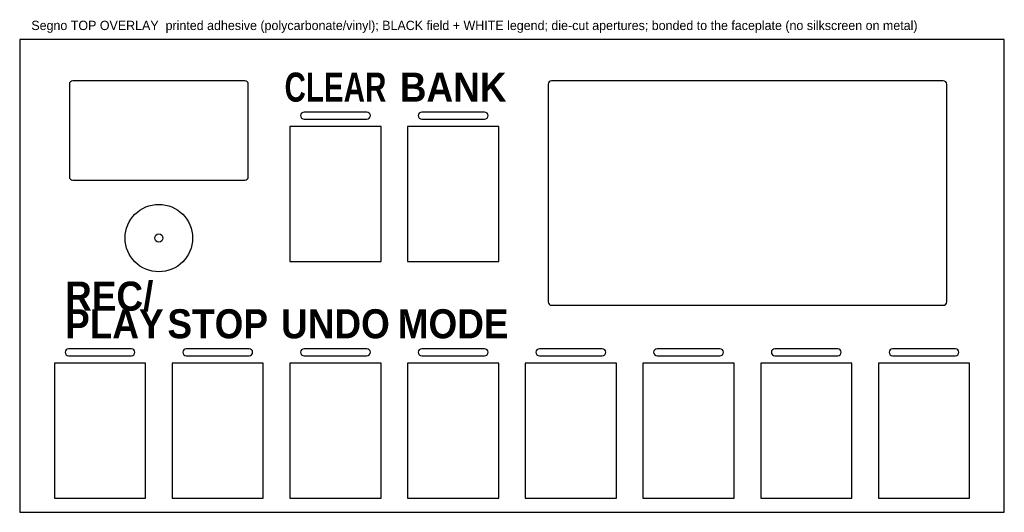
# Model space of a CAD drawing. Header units: millimetres. Extents: x 0 to 846, y 0 to 424.
import ezdxf
from ezdxf.enums import TextEntityAlignment as Align

# ---------------------------------------------------------------- set-up
doc = ezdxf.new("R2010")
doc.units = ezdxf.units.MM
for name, color, linetype in [('CUT', 7, 'Continuous'), ('NOTE', 8, 'Continuous'), ('SILK', 5, 'Continuous')]:
    doc.layers.add(name, color=color, linetype=linetype)
doc.styles.add('SILKBOLD', font='arialbd.ttf')

msp = doc.modelspace()

# ---------------------------------------------------------------- linework, layer by layer
at = {"layer": 'CUT'}
for points in [[(0, 0), (846, 0), (846, 406.64), (0, 406.64)], [(232.11, 215.62), (310.46, 215.62), (310.46, 331.67), (232.11, 331.67)], [(333.25, 215.62), (411.6, 215.62), (411.6, 331.67), (333.25, 331.67)], [(29.83, 12.15), (108.17, 12.15), (108.17, 128.2), (29.83, 128.2)], [(130.97, 12.15), (209.32, 12.15), (209.32, 128.2), (130.97, 128.2)], [(232.11, 12.15), (310.46, 12.15), (310.46, 128.2), (232.11, 128.2)], [(333.25, 12.15), (411.6, 12.15), (411.6, 128.2), (333.25, 128.2)], [(434.4, 12.15), (512.75, 12.15), (512.75, 128.2), (434.4, 128.2)], [(535.54, 12.15), (613.89, 12.15), (613.89, 128.2), (535.54, 128.2)], [(636.68, 12.15), (715.03, 12.15), (715.03, 128.2), (636.68, 128.2)], [(737.83, 12.15), (816.18, 12.15), (816.18, 128.2), (737.83, 128.2)]]:
    msp.add_lwpolyline(points, close=True, dxfattribs=at)
for points in [[(45.7, 285.5), (193.45, 285.5, 0.414214), (196.45, 288.5), (196.45, 368, 0.414214), (193.45, 371), (45.7, 371, 0.414214), (42.7, 368), (42.7, 288.5, 0.414214)], [(457.04, 178), (793.54, 178, 0.414214), (796.54, 181), (796.54, 368, 0.414214), (793.54, 371), (457.04, 371, 0.414214), (454.04, 368), (454.04, 181, 0.414214)], [(244.29, 338.08), (298.29, 338.08, 0.414214), (301.29, 341.08), (301.29, 341.08, 0.414214), (298.29, 344.08), (244.29, 344.08, 0.414214), (241.29, 341.08), (241.29, 341.08, 0.414214)], [(345.43, 338.08), (399.43, 338.08, 0.414214), (402.43, 341.08), (402.43, 341.08, 0.414214), (399.43, 344.08), (345.43, 344.08, 0.414214), (342.43, 341.08), (342.43, 341.08, 0.414214)], [(42, 134.61), (96, 134.61, 0.414214), (99, 137.61), (99, 137.61, 0.414214), (96, 140.61), (42, 140.61, 0.414214), (39, 137.61), (39, 137.61, 0.414214)], [(143.14, 134.61), (197.14, 134.61, 0.414214), (200.14, 137.61), (200.14, 137.61, 0.414214), (197.14, 140.61), (143.14, 140.61, 0.414214), (140.14, 137.61), (140.14, 137.61, 0.414214)], [(244.29, 134.61), (298.29, 134.61, 0.414214), (301.29, 137.61), (301.29, 137.61, 0.414214), (298.29, 140.61), (244.29, 140.61, 0.414214), (241.29, 137.61), (241.29, 137.61, 0.414214)], [(345.43, 134.61), (399.43, 134.61, 0.414214), (402.43, 137.61), (402.43, 137.61, 0.414214), (399.43, 140.61), (345.43, 140.61, 0.414214), (342.43, 137.61), (342.43, 137.61, 0.414214)], [(446.57, 134.61), (500.57, 134.61, 0.414214), (503.57, 137.61), (503.57, 137.61, 0.414214), (500.57, 140.61), (446.57, 140.61, 0.414214), (443.57, 137.61), (443.57, 137.61, 0.414214)], [(547.71, 134.61), (601.71, 134.61, 0.414214), (604.71, 137.61), (604.71, 137.61, 0.414214), (601.71, 140.61), (547.71, 140.61, 0.414214), (544.71, 137.61), (544.71, 137.61, 0.414214)], [(648.86, 134.61), (702.86, 134.61, 0.414214), (705.86, 137.61), (705.86, 137.61, 0.414214), (702.86, 140.61), (648.86, 140.61, 0.414214), (645.86, 137.61), (645.86, 137.61, 0.414214)], [(750, 134.61), (804, 134.61, 0.414214), (807, 137.61), (807, 137.61, 0.414214), (804, 140.61), (750, 140.61, 0.414214), (747, 137.61), (747, 137.61, 0.414214)]]:
    msp.add_lwpolyline(points, format="xyb", close=True, dxfattribs=at)
for radius in [29, 3.5]:
    msp.add_circle((119.57, 235.8), radius, dxfattribs=at)

# ---------------------------------------------------------------- texts
at = {"layer": 'NOTE'}
msp.add_text('Segno TOP OVERLAY  printed adhesive (polycarbonate/vinyl); BLACK field + WHITE legend; die-cut apertures; bonded to the faceplate (no silkscreen on metal)', height=8, dxfattribs=at).set_placement((10, 414.64))
at = {"layer": 'SILK', "style": 'SILKBOLD'}
for s, width, p in [('CLEAR', 0.727273, (271.29, 353.08)), ('BANK', 0.909091, (372.43, 353.08)), ('STOP', 0.909091, (170.14, 149.61)), ('UNDO', 0.909091, (271.29, 149.61)), ('MODE', 0.909091, (372.43, 149.61))]:
    msp.add_text(s, height=25, dxfattribs=dict(at, width=width)).set_placement(p, align=Align.CENTER)
at = {"layer": 'SILK', "style": 'SILKBOLD', "width": 0.909091}
for s, p in [('REC/', (39, 173.36)), ('PLAY', (39, 149.61))]:
    msp.add_text(s, height=25, dxfattribs=at).set_placement(p)

doc.saveas('drawing.dxf')
